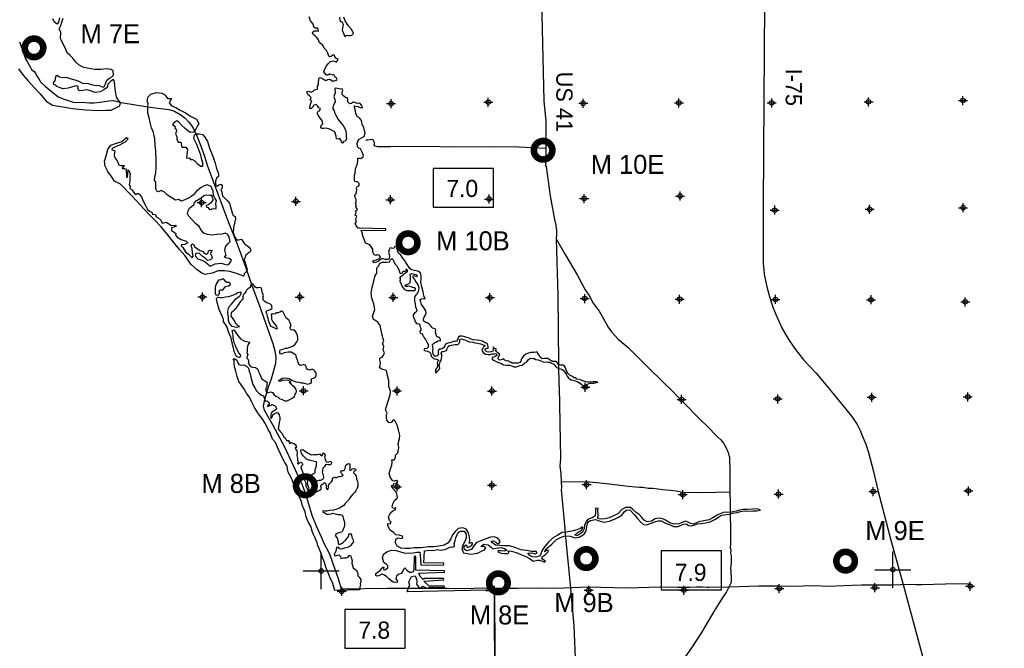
# Model space of a CAD drawing. Extents: x 93694 to 431614, y 695417 to 917177.
# Tile 4 of 13: x 205371 to 260041, y 723286 to 758186. Entities that reach past the tile are written whole.
import ezdxf
from ezdxf.enums import TextEntityAlignment as Align

# ---------------------------------------------------------------- set-up
doc = ezdxf.new("R2010")
doc.units = 0
doc.header["$LTSCALE"] = 2000
doc.header["$PDMODE"] = 34
doc.header["$PDSIZE"] = 250
doc.linetypes.add('PHANTOM', pattern=[0])
doc.layers.get('0').update_dxf_attribs({"linetype": 'CONTINUOUS'})
for name, color, linetype in [('BOXES', 7, 'CONTINUOUS'), ('COUNTY', 15, 'PHANTOM'), ('MAJROADS', 9, 'CONTINUOUS'), ('MAY1990', 7, 'CONTINUOUS'), ('RGAGES', 5, 'CONTINUOUS'), ('SEC', 2, 'CONTINUOUS'), ('TSHIPS', 7, 'CONTINUOUS'), ('WATER', 4, 'CONTINUOUS')]:
    doc.layers.add(name, color=color, linetype=linetype)

# ---------------------------------------------------------------- blocks, each defined once
blk = doc.blocks.new('TICK')
at = {"color": 0}
for points in [[(500, 0), (500, 1000)], [(0, 500), (1000, 500)]]:
    blk.add_lwpolyline(points, dxfattribs=at)
blk.add_point((500, 500), dxfattribs=at)
blk = doc.blocks.new('RGAGE')
at = {"layer": 'RGAGES', "color": 0, "const_width": 245}
blk.add_lwpolyline([(-301, 0, 1), (384, 0, 1)], format="xyb", close=True, dxfattribs=at)
at = {"layer": 'RGAGES', "color": 0}
blk.add_attdef('ID--#', text='', height=540, dxfattribs=at).set_placement((434, 809), align=Align.CENTER)
blk = doc.blocks.new('BOX')
at = {"color": 0}
blk.add_lwpolyline([(-1455, -532), (1065, -532), (1065, 1088), (-1455, 1088)], close=True, dxfattribs=at)

msp = doc.modelspace()

# ---------------------------------------------------------------- linework, layer by layer
at = {"layer": 'COUNTY', "color": 0, "const_width": 100}
msp.add_lwpolyline([(263608, 721516), (258293, 721379), (255818, 721355), (253957, 721323), (253574, 721316), (253039, 721307), (247610, 721269), (242289, 721256), (231765, 721280), (231727, 726513), (231251, 726505)], dxfattribs=at)
at = {"layer": 'MAJROADS', "color": 0}
for points in [[(234336, 759248), (234479, 753675), (234588, 752543), (234587, 752434), (234586, 752316), (234593, 751043), (234570, 750096), (234594, 750037), (234833, 748402), (235075, 747093), (235140, 746774), (235164, 746598), (235180, 746531), (235178, 746254), (235159, 746028), (235245, 742877), (235292, 739081), (235300, 737883), (235333, 737815), (235395, 733810), (235367, 733391), (235423, 732997), (235428, 732519), (235450, 732192), (235433, 732075), (235635, 729928), (235666, 729635), (235954, 726633), (236031, 725769), (236147, 724528), (236267, 721402)], [(246735, 759072), (246696, 753760), (246660, 747853), (246651, 745457), (246645, 744652), (246684, 744308), (246699, 744049), (246862, 743352), (247009, 742823), (247180, 742227), (247370, 741790), (247708, 741050), (248047, 740469), (248395, 739955), (248893, 739298), (249591, 738564), (250123, 737915), (250596, 737350), (251476, 736263), (251609, 736102), (251874, 735707), (252064, 735336), (252121, 735143), (252344, 734614), (252508, 734152), (252785, 733094), (253020, 732070), (253721, 729358), (254431, 726823), (255581, 722574)], [(205367, 756951), (205605, 756295), (205703, 756010), (205802, 755825), (205951, 755572), (206034, 755429), (206176, 755311), (206242, 755210), (206308, 755092), (206432, 754907), (206523, 754738), (206640, 754629), (206806, 754477), (207514, 753901), (207840, 753765), (208333, 753610), (208509, 753592), (208827, 753598), (209221, 753579), (209497, 753568), (209841, 753607), (210319, 753679), (210588, 753702), (211006, 753590), (212495, 753353), (213182, 753255), (213667, 753193), (213968, 753107), (214310, 752903), (214552, 752726), (214760, 752498), (214909, 752304), (215025, 752119), (215198, 751740), (215445, 751135), (215650, 750547), (215781, 750110), (216964, 746934), (217391, 745867), (217662, 745136), (217950, 744346), (218286, 743388), (218696, 742246), (219418, 740204), (219533, 739801), (219597, 739432), (219569, 739089), (219423, 738570), (219328, 738236), (219165, 737776), (218942, 737015), (218889, 736722), (218930, 736563), (219062, 736319), (219434, 735671), (219691, 735200), (220079, 734476), (221060, 732366), (221265, 731803), (221601, 730686), (221831, 730089), (222119, 729475), (222259, 729131), (222582, 728533), (222868, 727685), (223057, 727155), (223252, 726451)], [(234593, 751043), (233066, 751103), (231390, 751124), (229497, 751105), (228709, 751119), (226246, 751138), (225961, 751132), (225257, 751128), (225132, 751163), (225073, 751172), (225056, 751214), (225074, 751281), (225074, 751381), (225041, 751423), (225008, 751499), (224942, 751533), (224824, 751509), (224707, 751501), (224598, 751502)], [(235159, 746028), (235652, 745143), (235892, 744747), (236323, 744023), (236777, 743182), (236993, 742879), (237207, 742450), (237539, 742012), (237936, 741322), (238044, 741120), (238234, 740850), (238600, 740445), (239149, 739980), (240222, 738908), (241087, 738072), (241603, 737574), (241952, 737202), (242094, 737059), (243225, 735911), (243499, 735657), (243666, 735488), (243973, 735168), (244140, 735007), (244306, 734855), (244455, 734670), (244604, 734409), (244686, 734190), (244719, 734123), (244752, 733972), (244777, 733938), (244783, 733662), (244797, 733310), (244796, 732003), (244824, 731307), (244821, 730905), (244826, 730519), (244832, 730125), (244829, 729815), (244835, 729447), (244832, 729103), (244822, 728852), (244863, 728768), (244837, 728575), (244869, 728416), (244875, 728022), (244857, 727871), (244847, 727695), (244854, 727561), (244876, 727134), (244867, 727000), (244849, 726899), (244611, 726415), (244458, 726173), (243967, 725414), (243237, 724171), (242677, 723304), (242195, 722621)], [(235428, 732519), (236848, 732540), (237777, 732449), (238874, 732324), (239159, 732288), (239778, 732241), (239963, 732223), (240272, 732179), (240524, 732177), (241084, 732098), (241503, 732061), (241830, 732025), (242173, 731947), (243203, 731939), (244033, 731958), (244795, 731969), (244795, 731969)], [(223229, 726601), (223252, 726451), (223220, 726593), (225793, 726624), (229095, 726624), (230083, 726608), (231055, 726634), (231692, 726621), (232354, 726616), (233016, 726628), (234323, 726652), (234968, 726630), (235580, 726642), (236921, 726699), (239099, 726649), (240926, 726694), (241898, 726687), (242217, 726685), (242602, 726682), (242937, 726696), (243306, 726693), (243532, 726675), (243658, 726674), (244789, 726707), (246415, 726745), (247530, 726762), (248175, 726732), (249583, 726772), (250219, 726733), (251585, 726790), (252105, 726811), (252826, 726806), (253848, 726815), (254736, 726850), (255147, 726822), (255457, 726819), (256781, 726868), (258155, 726883)]]:
    msp.add_lwpolyline(points, dxfattribs=at)
at = {"layer": 'SEC', "color": 0}
for p in [(257745, 753695), (225992, 753526), (231388, 753606), (236658, 753544), (241970, 753566), (247124, 753569), (252501, 753624), (225955, 748190), (231434, 748227), (236713, 748257), (242043, 748396), (215472, 748029), (220709, 748101), (252561, 747659), (257755, 747748), (247292, 747613), (215519, 742792), (220923, 742788), (226110, 742768), (231480, 742755), (236742, 742702), (242012, 742665), (247332, 742654), (252642, 742633), (257868, 742521), (221130, 737583), (226325, 737580), (231595, 737569), (236774, 737783), (258015, 737243), (242124, 737101), (247461, 737133), (252680, 737222), (231591, 732340), (236845, 732371), (226329, 732252), (242187, 731822), (247507, 731848), (252760, 731987), (258045, 732025), (223252, 726451), (231727, 726513), (236964, 726505), (242251, 726510), (247546, 726604), (252856, 726651), (258142, 726731)]:
    msp.add_point(p, dxfattribs=at)
at = {"layer": 'WATER', "color": 0}
for points in [[(205298, 755459), (205564, 755114), (205821, 754819), (206162, 754432), (206511, 754078), (206835, 753657), (207202, 753437), (207762, 753349), (208298, 753254), (209034, 753190), (209754, 753143), (210173, 753166), (210457, 753155), (210785, 753329), (210928, 753412), (210971, 753562), (210855, 753714), (210747, 753882), (210699, 754226), (210659, 754527), (210635, 754737), (210578, 754863), (210426, 754772), (210258, 754605), (210223, 754421), (210046, 754289), (209845, 754189), (209568, 754141), (209301, 754243), (209100, 754286), (208874, 754263), (208673, 754239), (208598, 754357), (208616, 754482), (208507, 754517), (208306, 754459), (208062, 754386), (207794, 754345), (207627, 754405), (207427, 754473), (207377, 754549), (207260, 754583), (207244, 754684), (207337, 754801), (207362, 754901), (207372, 755018), (207439, 755101), (207581, 755017), (207748, 754974), (207932, 754989), (208225, 754895), (208434, 754852), (208651, 754775), (208851, 754657), (209169, 754638), (209412, 754578), (209613, 754534), (209772, 754550), (209897, 754474), (210039, 754448), (210132, 754623), (210217, 754823), (210352, 754948), (210487, 755014), (210579, 755114), (210556, 755340), (210456, 755416), (210196, 755460), (209895, 755428), (209543, 755414), (208941, 755527), (208682, 755654), (208491, 755831), (208316, 756042), (208150, 756219), (208008, 756345), (207935, 756555), (207810, 756790), (207686, 757034), (207629, 757143), (207648, 757470), (207565, 757680), (207659, 757872), (207718, 758055), (207778, 758264)], [(207586, 758282), (207534, 758057), (207458, 757940), (207283, 758075), (207209, 758235)], [(226881, 726423), (226966, 726657), (227026, 726766), (226969, 726976), (227053, 727117), (227130, 727276), (227331, 727317), (227422, 727065), (227429, 726947), (227412, 726855), (227520, 726695), (227569, 726603), (227679, 726678), (227763, 726736), (227888, 726668), (227996, 726617), (228106, 726666), (228952, 726677), (228944, 726744), (228098, 726733), (227807, 727020), (228921, 727096), (228905, 727155), (227841, 727154), (227774, 727113), (227616, 727264), (227541, 727458), (228966, 727507), (228950, 727590), (227367, 727626), (227372, 728380), (227280, 728389), (227249, 727627), (227215, 727535), (227131, 727494), (227014, 727503), (226906, 727579), (226831, 727663), (226789, 727731), (226714, 727714), (226654, 727581), (226561, 727439), (226427, 727398), (226301, 727282), (226258, 727148), (226332, 727039), (226340, 726963), (226223, 726930), (226114, 726965), (225981, 727049), (225864, 727151), (225764, 727260), (225623, 727345), (225472, 727404), (225312, 727313), (225212, 727289), (225145, 727331), (225146, 727440), (225280, 727540), (225398, 727623), (225474, 727723), (225525, 727798), (225592, 727797), (225566, 727689), (225591, 727621), (225683, 727654), (225818, 727746), (225819, 727871), (225727, 727956), (225594, 728057), (225512, 728300), (225563, 728518), (225757, 728642), (226017, 728733), (226252, 728714), (226461, 728663), (226703, 728586), (226988, 728559), (227222, 728590), (227424, 728631), (227591, 728630), (227615, 728471), (227637, 727918), (228901, 727909), (228927, 728009), (227805, 728025), (227851, 728695), (228136, 728743), (228329, 728717), (228572, 728766), (228739, 728731), (228999, 728779), (229210, 728887), (229336, 728928), (229427, 728902), (229511, 728935), (229512, 729019), (229487, 729103), (229547, 729262), (229582, 729420), (229658, 729579), (229718, 729713), (229836, 729796), (230053, 729786), (230169, 729618), (230160, 729400), (230083, 729216), (229973, 729007), (229921, 728815), (230012, 728580), (230413, 728510), (230782, 728566), (231009, 728682), (231185, 728748), (231253, 728865), (231145, 728941), (230969, 728934), (231137, 729075), (231380, 729031), (231547, 728905), (231646, 728803), (231814, 728853), (232108, 728884), (232283, 728824), (232417, 728740), (232274, 728682), (232065, 728700), (231939, 728701), (231922, 728642), (232106, 728566), (232298, 728548), (232474, 728555), (232525, 728605), (232500, 728706), (232684, 728671), (232935, 728602), (233194, 728500), (233478, 728389), (233720, 728245), (233887, 728127), (234122, 728175), (234247, 728183), (234506, 728072), (234565, 728130), (234357, 728249), (234399, 728383), (234568, 728499), (234711, 728649), (234737, 728724), (234628, 728716), (234518, 728633), (234603, 728800), (234915, 729066), (235176, 729324), (235429, 729456), (235655, 729522), (235932, 729520), (236216, 729426), (236442, 729449), (236720, 729623), (236830, 729807), (236865, 730041), (236925, 730284), (237060, 730375), (237345, 730432), (237554, 730355), (237813, 730295), (238115, 730351), (238434, 730466), (238619, 730566), (238821, 730698), (238922, 730840), (239066, 730948), (239242, 730980), (239483, 730710), (239682, 730500), (239849, 730314), (240007, 730162), (240182, 730136), (240434, 730227), (240686, 730334), (240829, 730358), (240996, 730365), (241230, 730230), (241481, 730144), (241673, 730051), (241924, 730057), (242201, 730173), (242369, 730205), (242528, 730104), (242695, 730077), (242863, 730135), (243014, 730201), (243207, 730208), (243458, 730256), (243718, 730313), (244012, 730454), (244198, 730578), (244366, 730677), (244609, 730718), (244793, 730742), (244936, 730791), (245204, 730822), (245389, 730888), (245590, 730920), (245775, 730902), (246085, 730917), (246294, 730916), (246495, 730948), (246320, 731033), (246068, 731018), (245758, 730995), (245515, 730996), (245331, 730964), (245171, 730906), (245004, 730866), (244861, 730842), (244693, 730818), (244501, 730836), (244299, 730770), (244089, 730679), (243862, 730530), (243652, 730423), (243358, 730358), (243082, 730301), (242922, 730226), (242771, 730169), (242612, 730212), (242495, 730288), (242345, 730348), (242160, 730265), (241975, 730199), (241716, 730176), (241473, 730261), (241223, 730397), (241073, 730482), (240880, 730517), (240654, 730468), (240460, 730352), (240217, 730312), (240042, 730405), (239909, 730557), (239767, 730709), (239609, 730818), (239409, 730996), (239284, 731105), (239000, 731107), (238806, 731000), (238578, 730758), (238343, 730643), (238108, 730535), (237865, 730478), (237613, 730447), (237463, 730498), (237489, 730724), (237474, 730925), (237491, 731051), (237341, 731068), (237339, 730817), (237330, 730641), (237161, 730525), (236935, 730451), (236800, 730293), (236740, 730101), (236722, 729925), (236628, 729725), (236468, 729625), (236300, 729534), (236200, 729593), (236377, 729726), (236570, 729842), (236647, 729976), (236630, 730035), (236496, 729935), (236311, 729869), (236101, 729804), (235925, 729763), (235732, 729731), (235489, 729707), (235211, 729550), (234951, 729393), (234715, 729168), (234512, 728926), (234368, 728701), (234300, 728517), (234224, 728409), (234014, 728352), (233838, 728370), (233688, 728446), (233580, 728564), (233789, 728588), (233998, 728536), (234099, 728586), (234049, 728662), (233798, 728655), (233539, 728715), (233204, 728759), (232920, 728870), (232561, 728973), (232251, 728967), (232050, 729002), (231790, 729020), (231615, 729147), (231549, 729240), (231675, 729256), (231800, 729171), (231908, 729095), (232051, 729178), (232002, 729312), (231860, 729422), (231743, 729473), (231517, 729458), (231257, 729359), (230937, 729227), (230728, 729161), (230592, 728978), (230457, 728778), (230197, 728696), (230055, 728781), (230048, 728957), (230140, 729023), (230190, 728981), (230190, 728905), (230299, 728896), (230458, 728987), (230526, 729079), (230501, 729146), (230409, 729138), (230325, 729106), (230360, 729264), (230344, 729474), (230296, 729692), (230163, 729894), (229979, 729971), (229719, 729939), (229542, 729764), (229407, 729581), (229305, 729364), (229169, 729138), (228934, 729014), (228640, 728949), (228339, 728918), (228062, 728911), (227668, 728855), (227274, 728858), (227023, 728826), (226772, 728820), (226546, 728838), (226329, 728957), (226238, 729133), (226248, 729351), (226399, 729425), (226533, 729374), (226650, 729424), (226626, 729516), (226450, 729567), (226249, 729585), (226124, 729720), (225941, 729847), (225809, 730091), (225818, 730217), (225935, 730191), (226003, 730282), (225911, 730375), (225845, 730577), (225905, 730693), (225973, 730827), (226091, 730918), (226225, 730968), (226259, 731085), (226133, 731052), (226050, 731128), (226085, 731304), (226178, 731496), (226322, 731620), (226355, 731679), (226290, 731930), (226149, 732099), (226057, 732200), (226008, 732318), (226134, 732342), (226151, 732442), (226268, 732425), (226370, 732550), (226286, 732601), (226177, 732559), (226085, 732577), (225969, 732754), (225878, 732989), (225973, 733298), (226041, 733448), (226050, 733616), (226034, 733758), (226168, 733757), (226236, 733874), (226246, 734008), (226372, 734141), (226416, 734417), (226392, 734652), (226469, 734911), (226479, 735121), (226397, 735406), (226324, 735666), (226216, 735901), (226150, 735969), (226100, 735944), (225998, 735819), (225881, 735811), (225756, 735955), (225740, 736080), (225733, 736248), (225776, 736340), (225676, 736533), (225788, 736901), (225950, 737352), (225951, 737570), (225869, 737830), (225863, 738148), (225798, 738434), (225733, 738711), (225608, 738753), (225457, 738788), (225349, 738881), (225391, 738989), (225409, 739132), (225360, 739291), (225369, 739400), (225503, 739449), (225571, 739558), (225631, 739683), (225556, 739834), (225583, 740035), (225525, 740211), (225585, 740345), (225495, 740672), (225381, 741201), (225248, 741386), (225098, 741496), (225007, 741547), (224958, 741723), (225034, 741923), (225094, 742099), (225029, 742409), (224931, 742728), (224891, 743005), (224935, 743331), (225029, 743674), (225115, 743992), (225208, 744108), (225193, 744309), (225210, 744402), (225320, 744518), (225371, 744668), (225514, 744726), (225748, 744725), (225899, 744749), (225959, 744857), (226043, 744932), (226101, 744848), (226192, 744638), (226317, 744528), (226399, 744360), (226457, 744192), (226506, 744091), (226599, 744107), (226666, 744216), (226750, 744232), (226851, 744265), (226835, 744349), (226893, 744298), (226892, 744189), (226808, 744123), (226682, 744040), (226614, 743965), (226522, 743915), (226454, 743840), (226505, 743832), (226504, 743756), (226478, 743664), (226553, 743496), (226619, 743337), (226727, 743219), (226843, 743151), (227045, 743158), (227204, 743148), (227321, 743148), (227355, 743239), (227305, 743307), (227188, 743316), (227105, 743358), (227013, 743393), (226920, 743368), (226786, 743377), (226770, 743453), (226921, 743510), (227047, 743585), (227074, 743736), (227075, 743903), (227051, 744062), (227151, 744095), (227294, 744061), (227377, 744043), (227435, 743976), (227418, 743901), (227293, 743969), (227192, 743953), (227175, 743902), (227292, 743768), (227358, 743625), (227432, 743515), (227490, 743423), (227531, 743305), (227503, 743068), (227444, 743010), (227401, 742918), (227350, 742868), (227300, 742801), (227299, 742676), (227298, 742567), (227314, 742483), (227330, 742383), (227355, 742248), (227387, 742148), (227420, 742047), (227386, 741947), (227319, 741930), (227217, 741805), (227225, 741713), (227250, 741638), (227291, 741537), (227324, 741411), (227398, 741327), (227465, 741318), (227549, 741309), (227591, 741258), (227590, 741175), (227639, 741065), (227639, 740973), (227605, 740907), (227588, 740856), (227612, 740773), (227696, 740738), (227762, 740663), (227837, 740528), (227903, 740436), (227977, 740284), (228044, 740158), (228059, 740007), (227983, 739932), (227841, 739917), (227807, 739842), (227899, 739799), (228016, 739790), (228124, 739722), (228183, 739663), (228223, 739512), (228332, 739402), (228407, 739360), (228507, 739334), (228566, 739325), (228616, 739292), (228607, 739225), (228565, 739191), (228547, 739108), (228563, 739016), (228563, 738907), (228520, 738840), (228453, 738757), (228452, 738656), (228468, 738564), (228569, 738672), (228637, 738747), (228704, 738814), (228688, 738939), (228656, 739032), (228698, 739123), (228715, 739182), (228775, 739290), (228792, 739382), (228818, 739491), (228819, 739600), (228777, 739659), (228803, 739768), (228887, 739759), (228979, 739775), (229080, 739841), (229106, 739933), (229165, 740042), (229241, 740091), (229325, 740124), (229434, 740132), (229559, 740148), (229694, 740155), (229769, 740222), (229803, 740305), (229813, 740422), (229897, 740464), (229997, 740429), (230089, 740420), (230206, 740361), (230348, 740310), (230523, 740275), (230649, 740241), (230800, 740231), (230958, 740188), (231075, 740146), (231192, 740095), (231192, 740053), (231125, 740020), (231065, 739920), (231040, 739828), (231097, 739710), (231231, 739617), (231390, 739599), (231507, 739590), (231608, 739631), (231742, 739630), (231826, 739646), (231867, 739579), (231825, 739521), (231766, 739488), (231690, 739455), (231598, 739422), (231614, 739338), (231681, 739287), (231823, 739211), (231956, 739151), (232115, 739092), (232240, 739032), (232408, 739006), (232567, 739005), (232692, 738962), (232817, 738919), (232960, 738910), (233144, 738984), (233279, 739008), (233397, 739125), (233523, 739199), (233616, 739316), (233725, 739390), (233859, 739381), (233934, 739372), (234034, 739321), (234160, 739304), (234260, 739261), (234436, 739193), (234695, 739174), (234821, 739173), (234904, 739123), (235021, 739063), (235087, 738987), (235154, 738886), (235287, 738827), (235404, 738809), (235471, 738775), (235555, 738724), (235629, 738632), (235721, 738497), (235778, 738388), (235836, 738287), (235903, 738245), (235987, 738194), (236079, 738176), (236229, 738142), (236321, 738099), (236421, 738040), (236513, 737989), (236579, 737930), (236671, 737837), (236771, 737795), (236863, 737811), (236880, 737869), (236847, 737937), (236931, 737978), (237057, 738002), (237258, 738009), (237468, 738058), (237376, 738075), (237217, 738076), (237074, 738069), (236924, 738062), (236790, 738071), (236656, 738131), (236539, 738173), (236456, 738216), (236313, 738233), (236255, 738309), (236163, 738310), (236072, 738377), (235938, 738437), (235813, 738563), (235747, 738656), (235706, 738748), (235673, 738858), (235623, 738942), (235540, 739001), (235423, 739010), (235297, 739036), (235239, 739129), (235173, 739204), (235072, 739213), (234963, 739214), (234897, 739248), (234830, 739282), (234763, 739316), (234696, 739367), (234588, 739376), (234504, 739377), (234387, 739361), (234278, 739453), (234212, 739563), (234146, 739655), (234113, 739731), (234021, 739732), (233912, 739716), (233744, 739700), (233576, 739651), (233475, 739618), (233349, 739502), (233248, 739394), (233222, 739327), (233188, 739226), (233146, 739160), (233045, 739119), (232961, 739119), (232827, 739120), (232718, 739121), (232626, 739163), (232576, 739197), (232518, 739239), (232434, 739232), (232326, 739266), (232276, 739325), (232226, 739350), (232175, 739326), (232100, 739301), (232007, 739285), (231933, 739352), (231933, 739436), (231992, 739536), (232026, 739603), (231927, 739696), (231852, 739763), (231776, 739789), (231819, 739856), (231836, 739914), (231752, 739932), (231702, 739949), (231661, 740024), (231652, 739949), (231677, 739907), (231668, 739857), (231634, 739790), (231558, 739749), (231416, 739724), (231316, 739750), (231216, 739843), (231208, 739919), (231292, 739951), (231350, 739934), (231392, 739951), (231384, 740035), (231368, 740110), (231319, 740211), (231185, 740262), (231060, 740330), (230901, 740373), (230767, 740391), (230558, 740417), (230416, 740443), (230282, 740520), (230190, 740545), (230023, 740605), (229914, 740623), (229806, 740623), (229730, 740557), (229721, 740498), (229662, 740407), (229653, 740340), (229569, 740315), (229527, 740341), (229368, 740275), (229259, 740250), (229141, 740218), (229015, 740177), (228973, 740076), (228922, 739993), (228854, 739926), (228779, 739902), (228695, 739894), (228628, 739844), (228602, 739794), (228610, 739677), (228601, 739585), (228542, 739518), (228449, 739494), (228358, 739536), (228333, 739629), (228309, 739712), (228318, 739821), (228335, 739913), (228302, 740031), (228286, 740156), (228354, 740215), (228404, 740239), (228488, 740281), (228564, 740347), (228648, 740372), (228740, 740354), (228741, 740438), (228708, 740505), (228624, 740565), (228549, 740582), (228507, 740624), (228491, 740708), (228467, 740817), (228485, 740942), (228435, 741026), (228318, 741052), (228276, 741061), (228243, 741128), (228185, 741212), (228093, 741305), (228002, 741356), (227876, 741399), (227801, 741466), (227794, 741575), (227836, 741667), (227879, 741759), (227938, 741893), (227922, 742018), (227873, 742111), (227823, 742170), (227748, 742279), (227690, 742372), (227641, 742514), (227592, 742624), (227684, 742690), (227776, 742714), (227894, 742680), (227813, 742859), (227781, 743086), (227699, 743354), (227651, 743614), (227660, 743815), (227661, 743966), (227629, 744134), (227471, 744227), (227278, 744262), (227128, 744296), (227028, 744372), (226928, 744532), (226812, 744709), (226746, 744835), (226638, 744953), (226530, 745105), (226405, 745223), (226372, 745340), (226306, 745483), (226307, 745609), (226198, 745593), (226164, 745509), (226097, 745476), (226013, 745510), (225938, 745527), (225887, 745410), (225844, 745277), (225877, 745151), (225910, 745050), (225892, 744908), (225817, 744875), (225682, 744876), (225557, 744902), (225465, 744902), (225364, 744844), (225271, 744761), (225179, 744728), (225053, 744696), (224987, 744797), (225180, 744846), (225323, 744928), (225407, 745003), (225324, 745104), (225223, 745122), (225156, 745089), (225048, 745140), (224973, 745274), (224974, 745442), (224908, 745559), (224817, 745686), (224692, 745737), (224575, 745788), (224509, 745947), (224402, 746216), (224402, 746317), (224328, 746476), (225696, 746507), (225696, 746583), (224245, 746603), (224161, 746603), (224053, 746738), (224004, 746872), (224080, 746955), (224039, 747081), (224056, 747190), (224082, 747265), (224007, 747341), (224024, 747391), (224041, 747425), (224059, 747500), (224000, 747551), (224084, 747609), (224127, 747676), (224068, 747709), (224044, 747810), (224069, 747869), (224012, 747978), (224046, 748070), (224063, 748212), (223997, 748305), (223973, 748430), (224040, 748505), (224066, 748622), (224084, 748748), (224076, 748849), (224118, 748924), (224186, 748940), (224228, 749007), (224212, 749091), (224128, 749175), (224045, 749184), (223986, 749201), (223962, 749302), (223963, 749519), (223998, 749678), (224016, 749904), (224076, 750055), (224127, 750197), (224153, 750372), (224154, 750490), (224246, 750506), (224322, 750472), (224448, 750580), (224457, 750647), (224391, 750840), (224300, 751016), (224208, 751059), (224133, 751135), (224110, 751328), (224186, 751528), (224388, 751652), (224506, 751702), (224557, 751886), (224484, 752196), (224385, 752373), (224344, 752582), (224236, 752742), (224111, 752802), (224037, 752987), (224021, 753121), (223972, 753247), (223948, 753398), (224149, 753371), (224282, 753303), (224408, 753294), (224350, 753445), (224259, 753546), (224116, 753531), (223982, 753582), (223882, 753599), (223789, 753524), (223705, 753508), (223589, 753626), (223590, 753760), (223574, 753853), (223482, 753853), (223373, 753946), (223273, 754030), (223274, 754164), (223308, 754256), (223276, 754349), (223158, 754324), (223024, 754359), (222932, 754393), (222874, 754360), (222880, 754125), (222820, 753925), (222878, 753748), (222894, 753631), (222843, 753564), (222792, 753431), (222749, 753339), (222749, 753238), (222832, 753129), (222856, 753028), (222931, 752877), (223055, 752641), (223196, 752465), (223337, 752313), (223453, 752078), (223493, 751876), (223492, 751709), (223517, 751575), (223449, 751441), (223356, 751417), (223297, 751325), (223247, 751384), (223214, 751484), (223156, 751585), (223047, 751553), (222964, 751570), (222948, 751712), (222915, 751838), (222874, 751964), (222766, 752024), (222624, 752083), (222523, 752126), (222390, 752160), (222256, 752136), (222155, 752145), (222097, 752179), (222106, 752313), (222199, 752413), (222175, 752597), (222058, 752724), (221959, 752867), (221893, 752993), (221944, 753110), (222011, 753134), (222070, 753260), (221978, 753285), (221912, 753395), (221829, 753479), (221703, 753438), (221635, 753313), (221543, 753238), (221476, 753255), (221494, 753414), (221545, 753548), (221596, 753682), (221504, 753716), (221547, 753866), (221464, 753951), (221372, 754027), (221323, 754178), (221432, 754210), (221557, 754168), (221666, 754209), (221734, 754284), (221818, 754308), (221902, 754333), (221911, 754425), (221911, 754500), (221971, 754584), (221971, 754718), (221989, 754877), (222015, 754977), (222099, 754951), (222207, 754909), (222291, 754841), (222366, 754807), (222483, 754857), (222567, 754881), (222642, 754856), (222684, 754788), (222843, 754787), (222952, 754820), (223003, 754870), (222970, 754945), (222870, 755005), (222837, 755089), (222820, 755156), (222778, 755114), (222644, 755149), (222561, 755174), (222519, 755108), (222410, 755108), (222318, 755210), (222252, 755294), (222303, 755411), (222396, 755611), (222523, 755761), (222633, 755869), (222809, 755901), (222901, 755867), (222967, 755825), (223001, 755909), (223052, 756000), (222927, 756043), (222869, 756136), (222853, 756211), (222761, 756212), (222668, 756145), (222609, 756121), (222534, 756163), (222476, 756323), (222402, 756474), (222277, 756609), (222195, 756777), (222111, 756844), (222020, 756904), (221954, 757072), (221871, 757189), (221771, 757291), (221663, 757367), (221630, 757493), (221748, 757575), (221873, 757575), (221966, 757557), (221925, 757742), (221816, 757692), (221716, 757760), (221642, 757978), (221517, 758130), (221443, 758348)], [(223127, 758328), (223151, 758186), (223159, 758094), (223259, 758085), (223333, 757933), (223298, 757716), (223272, 757599), (223363, 757380), (223429, 757254), (223514, 757321), (223631, 757311), (223740, 757311), (223815, 757335), (223908, 757427), (223834, 757587), (223767, 757679), (223601, 757856), (223444, 758117), (223378, 758327)], [(231251, 726505), (226881, 726423)]]:
    msp.add_lwpolyline(points, dxfattribs=at)
for points in [[(213539, 753862), (213581, 753803), (213681, 753819), (213799, 753810), (213739, 753701), (213680, 753568), (213804, 753399), (214046, 753305), (214288, 753161), (214581, 753017), (214897, 752814), (215181, 752670), (215314, 752426), (215271, 752326), (215152, 752117), (215026, 751942), (214841, 751918), (214708, 752011), (214566, 752138), (214366, 752307), (214200, 752500), (214100, 752568), (213982, 752519), (213856, 752360), (213997, 752259), (213980, 752142), (214063, 752108), (214071, 752015), (214020, 751857), (214103, 751697), (214093, 751555), (214176, 751386), (214327, 751394), (214367, 751117), (214601, 751116), (214692, 750973), (214675, 750822), (214639, 750504), (214781, 750511), (214856, 750427), (214973, 750418), (215090, 750358), (215240, 750190), (215423, 750046), (215549, 750062), (215542, 750230), (215484, 750414), (215427, 750658), (215312, 750960), (215205, 751254), (215040, 751598), (215075, 751791), (215218, 751849), (215360, 751856), (215527, 751821), (215644, 751661), (215801, 751426), (215907, 751048), (216039, 750737), (216130, 750494), (216220, 750225), (216294, 749931), (216409, 749621), (216408, 749487), (216307, 749387), (216239, 749228), (216246, 749069), (216287, 748935), (216362, 748959), (216430, 749009), (216564, 749050), (216622, 748966), (216613, 748840), (216545, 748765), (216586, 748606), (216635, 748413), (216743, 748287), (216893, 748143), (217026, 748008), (217165, 747455), (217222, 747320), (217339, 747261), (217355, 747135), (217303, 746892), (217243, 746642), (217233, 746374), (217315, 746105), (217414, 745970), (217515, 745970), (217674, 745994), (217757, 745884), (217848, 745750), (218015, 745631), (218173, 745496), (218206, 745345), (218105, 745254), (217919, 745121), (217834, 744845), (217924, 744585), (218006, 744316), (217964, 744208), (217837, 744083), (217819, 743949), (217661, 744000), (217402, 744086), (217034, 744206), (216741, 744241), (216389, 744235), (216053, 744120), (215676, 744030), (215492, 744107), (215225, 744293), (214876, 744622), (214560, 745068), (214253, 745422), (213929, 745818), (213580, 746256), (213231, 746677), (212848, 747082), (212482, 747453), (212067, 747900), (211842, 748152), (211559, 748439), (210960, 749055), (210643, 749224), (210469, 749485), (210262, 749763), (210121, 750057), (210081, 750334), (210167, 750635), (210270, 750977), (210430, 751211), (210641, 751302), (210859, 751367), (211010, 751400), (211161, 751524), (211305, 751649), (211380, 751590), (211345, 751498), (211253, 751406), (211084, 751307), (210908, 751224), (210732, 751142), (210505, 751043), (210496, 750959), (210588, 750942), (210646, 750899), (210629, 750799), (210619, 750648), (210677, 750497), (210785, 750354), (210875, 750127), (210993, 750093), (211168, 750100), (211160, 750025), (211059, 749967), (211083, 749916), (211184, 749916), (211276, 749882), (211298, 749446), (211357, 749437), (211401, 749856), (211509, 749654), (211491, 749470), (211481, 749235), (211454, 749018), (211504, 748925), (211495, 748808), (211612, 748740), (211694, 748614), (211786, 748496), (211861, 748496), (211887, 748537), (211962, 748537), (212029, 748486), (212137, 748351), (212235, 748108), (212335, 747898), (212475, 747645), (212575, 747553), (212700, 747502), (212750, 747384), (212909, 747374), (212942, 747249), (213050, 747198), (213200, 747063), (213291, 746886), (213375, 746902), (213509, 746952), (213601, 746884), (213801, 746765), (214036, 746781), (214052, 746730), (213935, 746672), (213809, 746623), (213799, 746489), (213941, 746388), (214049, 746311), (214015, 746236), (214123, 746110), (214332, 745974), (214616, 745897), (214699, 745804), (214632, 745755), (214523, 745713), (214355, 745681), (214338, 745631), (214429, 745530), (214579, 745303), (214737, 745159), (214853, 745066), (214945, 744957), (214996, 745065), (214972, 745258), (214948, 745459), (214899, 745669), (214959, 745744), (215025, 745710), (215100, 745584), (215241, 745457), (215392, 745364), (215542, 745321), (215633, 745212), (215750, 745177), (215835, 745236), (215860, 745344), (215961, 745385), (216070, 745376), (216002, 745293), (215968, 745201), (216034, 745042), (216059, 744941), (215958, 744849), (215798, 744817), (215674, 744952), (215507, 745062), (215340, 745222), (215156, 745207), (215122, 745081), (215263, 744904), (215480, 744844), (215664, 744742), (215797, 744633), (215922, 744506), (216031, 744547), (216216, 744630), (216559, 744661), (216752, 744618), (216911, 744575), (217012, 744641), (217088, 744766), (217139, 744833), (217005, 744926), (216813, 744969), (216746, 745053), (216830, 745103), (216798, 745237), (216765, 745388), (216800, 745581), (216927, 745739), (217053, 745864), (217046, 745973), (216997, 746132), (216914, 746284), (216780, 746326), (216604, 746277), (216319, 746254), (216084, 746222), (215808, 746258), (215591, 746334), (215458, 746486), (215342, 746705), (215142, 746865), (214967, 747059), (214768, 747278), (214693, 747421), (214720, 747580), (214796, 747730), (214922, 747830), (215040, 747905), (215074, 748013), (215176, 748138), (215352, 748246), (215470, 748312), (215597, 748428), (215722, 748453), (215923, 748451), (216041, 748442), (216048, 748358), (216089, 748232), (216089, 748157), (215979, 748024), (215853, 747916), (215727, 747875), (215743, 747783), (215843, 747757), (215885, 747664), (215976, 747639), (216035, 747688), (216119, 747705), (216186, 747687), (216287, 747695), (216279, 747812), (216255, 747980), (216298, 748139), (216223, 748248), (216141, 748450), (216109, 748668), (216010, 748928), (215785, 749014), (215617, 748964), (215449, 748865), (215196, 748657), (215002, 748449), (214775, 748292), (214540, 748193), (214330, 748119), (214205, 748212), (214028, 748163), (213878, 748264), (213578, 748450), (213403, 748611), (213219, 748696), (213085, 748638), (212993, 748672), (212936, 748815), (212937, 748983), (212930, 749167), (212863, 749285), (212881, 749435), (212933, 749686), (212943, 749988), (212946, 750406), (212933, 750884), (212893, 751228), (212870, 751563), (212797, 751924), (212682, 752184), (212609, 752486), (212552, 752746), (212478, 753006), (212488, 753241), (212481, 753400), (212507, 753517), (212449, 753685), (212509, 753894), (212661, 754052), (212963, 754142), (213256, 754115), (213423, 754013)], [(216232, 743198), (216222, 743089), (216230, 743005), (216271, 742904), (216355, 742895), (216422, 742903), (216465, 742995), (216457, 743071), (216440, 743121), (216483, 743179), (216541, 743179), (216600, 743178), (216692, 743220), (216743, 743295), (216794, 743378), (216877, 743386), (216970, 743419), (217054, 743460), (217071, 743519), (217013, 743594), (216870, 743595), (216795, 743646), (216737, 743722), (216654, 743798), (216545, 743740), (216419, 743732), (216352, 743641), (216292, 743540), (216250, 743415), (216224, 743323)], [(218909, 742862), (218876, 742971), (218826, 743063), (218810, 743139), (218810, 743214), (218802, 743273), (218727, 743315), (218610, 743299), (218510, 743300), (218426, 743351), (218385, 743418), (218360, 743493), (218310, 743494), (218218, 743494), (218184, 743419), (218183, 743327), (218116, 743286), (218049, 743261), (217973, 743169), (217930, 743094), (217863, 743003), (217787, 742919), (217753, 742828), (217761, 742735), (217760, 742660), (217701, 742610), (217609, 742519), (217515, 742369), (217448, 742277), (217388, 742160), (217287, 742060), (217212, 741994), (217119, 741902), (217101, 741718), (217184, 741617), (217234, 741525), (217300, 741457), (217341, 741357), (217391, 741306), (217441, 741230), (217516, 741188), (217566, 741137), (217432, 741105), (217315, 741106), (217164, 741157), (217081, 741258), (217006, 741350), (216957, 741485), (216958, 741677), (216935, 741878), (216935, 742004), (216970, 742155), (217021, 742280), (217139, 742396), (217215, 742479), (217299, 742588), (217375, 742679), (217468, 742771), (217560, 742820), (217611, 742879), (217653, 742954), (217679, 743004), (217654, 743054), (217570, 743046), (217478, 743022), (217369, 742956), (217218, 742898), (217075, 742832), (216949, 742808), (216807, 742784), (216706, 742759), (216589, 742743), (216496, 742744), (216421, 742753), (216346, 742770), (216278, 742695), (216319, 742502), (216368, 742309), (216434, 742116), (216500, 741940), (216599, 741747), (216673, 741562), (216672, 741436), (216788, 741260), (216896, 741075), (216945, 740874), (217011, 740722), (217077, 740596), (217109, 740404), (217150, 740253), (217199, 740043), (217264, 739783), (217338, 739607), (217396, 739514), (217471, 739472), (217563, 739446), (217647, 739504), (217631, 739580), (217540, 739689), (217449, 739857), (217383, 739992), (217333, 740126), (217275, 740244), (217251, 740428), (217227, 740528), (217228, 740621), (217203, 740763), (217179, 740872), (217163, 740931), (217255, 740964), (217363, 740829), (217471, 740669), (217562, 740560), (217637, 740476), (217770, 740399), (217871, 740340), (217979, 740314), (218063, 740305), (218155, 740288), (218071, 740196), (218019, 740063), (217993, 739921), (218001, 739787), (217992, 739678), (218041, 739594), (217999, 739502), (217981, 739393), (218048, 739317), (218072, 739225), (218072, 739116), (218113, 739016), (218179, 738923), (218305, 738889), (218472, 738879), (218572, 738795), (218638, 738652), (218688, 738535), (218762, 738367), (218795, 738266), (218886, 738182), (218978, 738139), (219028, 738122), (219103, 738046), (219094, 737963), (219093, 737829), (219042, 737703), (219041, 737603), (219066, 737494), (219166, 737493), (219300, 737517), (219409, 737483), (219509, 737365), (219600, 737289), (219725, 737222), (219817, 737129), (219942, 737095), (220084, 737027), (220218, 737034), (220369, 737100), (220504, 737166), (220630, 737257), (220673, 737391), (220723, 737466), (220749, 737550), (220725, 737650), (220642, 737760), (220542, 737853), (220484, 737912), (220425, 737987), (220334, 738038), (220409, 738038), (220434, 738063), (220351, 738130), (220234, 738173), (220092, 738157), (219991, 738166), (219874, 738108), (219773, 738092), (219765, 738159), (219942, 738275), (220151, 738299), (220327, 738273), (220510, 738146), (220702, 738086), (220886, 738060), (221003, 738017), (221112, 738016), (221346, 737956), (221480, 737980), (221581, 738047), (221565, 738130), (221549, 738198), (221608, 738264), (221692, 738280), (221801, 738338), (221835, 738430), (221827, 738556), (221753, 738673), (221678, 738749), (221603, 738775), (221477, 738734), (221410, 738743), (221335, 738777), (221293, 738844), (221286, 738919), (221244, 739003), (221169, 739021), (221102, 739021), (220968, 738980), (220876, 739039), (220827, 739148), (220794, 739274), (220745, 739417), (220720, 739551), (220629, 739619), (220537, 739669), (220437, 739720), (220278, 739730), (220160, 739705), (220060, 739681), (219917, 739615), (219850, 739632), (219817, 739691), (219818, 739783), (219843, 739850), (219952, 739866), (220045, 739907), (220137, 739948), (220229, 739956), (220372, 739997), (220540, 740063), (220658, 740179), (220759, 740296), (220810, 740413), (220819, 740530), (220795, 740647), (220704, 740849), (220637, 740941), (220529, 740942), (220453, 740976), (220404, 741018), (220379, 741102), (220421, 741161), (220422, 741269), (220364, 741395), (220306, 741496), (220223, 741572), (220165, 741614), (220090, 741766), (220024, 741917), (219975, 741992), (219908, 742001), (219824, 741952), (219715, 741919), (219631, 741911), (219563, 741861), (219438, 741845), (219337, 741846), (219345, 741678), (219360, 741553), (219435, 741418), (219510, 741326), (219593, 741216), (219634, 741149), (219650, 741082), (219667, 741006), (219541, 741057), (219416, 741109), (219316, 741159), (219250, 741336), (219193, 741478), (219160, 741621), (219135, 741713), (219103, 741822), (219078, 741898), (219062, 741982), (219087, 742023), (219230, 742081), (219297, 742097), (219381, 742172), (219373, 742239), (219374, 742323), (219291, 742390), (219199, 742425), (219099, 742475), (218998, 742518), (218915, 742602), (218890, 742653), (218891, 742736), (218883, 742803)], [(222878, 726492), (222755, 726878), (222607, 727197), (222500, 727483), (222376, 727785), (222294, 728053), (222203, 728263), (222121, 728498), (222031, 728733), (221924, 728985), (221891, 729136), (221751, 729447), (221693, 729606), (221619, 729791), (221529, 730059), (221413, 730278), (221281, 730588), (221216, 730857), (221076, 731201), (221002, 731469), (220895, 731713), (220779, 731931), (220639, 732234), (220573, 732435), (220458, 732729), (220276, 733073), (220235, 733233), (220219, 733392), (220095, 733610), (219963, 733846), (219856, 734089), (219715, 734367), (219567, 734711), (219409, 734896), (219326, 735106), (219277, 735265), (219194, 735400), (219087, 735593), (218988, 735811), (218863, 735980), (218739, 736156), (218598, 736350), (218416, 736652), (218267, 736955), (218143, 737198), (217960, 737451), (217820, 737703), (217670, 737913), (217538, 738098), (217439, 738384), (217374, 738669), (217300, 738912), (217285, 739096), (217277, 739264), (217228, 739356), (217328, 739356), (217428, 739280), (217477, 739137), (217535, 739044), (217661, 739002), (217812, 739026), (217970, 738958), (218078, 738840), (218119, 738681), (218177, 738521), (218209, 738345), (218266, 738144), (218315, 737934), (218423, 737749), (218514, 737573), (218647, 737446), (218805, 737345), (218905, 737294), (218947, 737193), (218979, 737059), (219012, 737000), (219113, 737016), (219188, 736949), (219221, 736890), (219229, 736815), (219153, 736773), (219128, 736706), (219228, 736739), (219329, 736780), (219371, 736822), (219513, 736762), (219588, 736687), (219638, 736603), (219612, 736544), (219495, 736478), (219385, 736420), (219334, 736337), (219309, 736228), (219308, 736144), (219299, 736086), (219358, 736069), (219417, 736169), (219434, 736244), (219493, 736302), (219569, 736335), (219661, 736376), (219711, 736368), (219778, 736250), (219819, 736107), (219818, 735973), (219775, 735831), (219766, 735689), (219740, 735555), (219714, 735472), (219830, 735329), (219947, 735211), (220021, 735051), (220104, 734967), (220179, 734824), (220296, 734832), (220379, 734764), (220320, 734723), (220353, 734655), (220446, 734705), (220588, 734662), (220679, 734603), (220721, 734511), (220745, 734435), (220662, 734427), (220703, 734327), (220753, 734284), (220777, 734133), (220768, 734058), (220751, 733983), (220792, 733849), (220799, 733731), (220841, 733664), (220841, 733639), (220790, 733572), (220790, 733539), (220840, 733530), (220907, 733580), (220999, 733613), (221049, 733571), (221091, 733495), (221015, 733420), (220981, 733353), (221014, 733228), (221071, 733085), (221137, 732934), (221162, 732808), (221169, 732657), (221227, 732548), (221252, 732481), (221251, 732380), (221267, 732280), (221308, 732179), (221333, 732104), (221374, 732045), (221424, 732036), (221450, 732120), (221417, 732204), (221384, 732313), (221360, 732413), (221377, 732497), (221353, 732597), (221312, 732690), (221320, 732765), (221379, 732823), (221522, 732873), (221598, 732939), (221707, 732989), (221774, 733022), (221775, 733097), (221775, 733198), (221810, 733315), (221844, 733415), (221853, 733524), (221870, 733607), (221812, 733633), (221737, 733650), (221595, 733701), (221444, 733736), (221302, 733778), (221211, 733888), (221136, 733955), (221069, 734031), (221011, 734124), (221003, 734174), (220987, 734241), (220979, 734308), (221096, 734316), (221180, 734248), (221280, 734189), (221355, 734146), (221438, 734096), (221546, 734028), (221681, 734044), (221798, 734043), (221898, 734051), (221999, 734067), (222057, 734066), (222091, 734016), (222141, 733974), (222183, 734007), (222208, 734065), (222217, 734132), (222292, 734107), (222333, 734014), (222291, 733897), (222324, 733788), (222365, 733679), (222431, 733620), (222540, 733636), (222649, 733669), (222682, 733610), (222673, 733518), (222614, 733468), (222497, 733469), (222422, 733486), (222355, 733470), (222287, 733378), (222195, 733295), (222177, 733170), (222168, 733044), (222209, 732969), (222217, 732885), (222233, 732809), (222241, 732759), (222207, 732667), (222081, 732601), (221989, 732610), (221872, 732561), (221771, 732544), (221695, 732495), (221662, 732453), (221678, 732411), (221821, 732452), (221879, 732368), (221878, 732251), (221844, 732167), (221777, 732117), (221701, 732009), (221717, 731917), (221817, 731950), (221935, 732033), (222002, 732066), (222070, 732082), (222120, 732157), (222096, 732266), (222096, 732333), (222172, 732391), (222197, 732391), (222264, 732449), (222290, 732482), (222357, 732457), (222389, 732323), (222380, 732214), (222421, 732113), (222480, 732104), (222522, 732213), (222523, 732322), (222582, 732414), (222675, 732522), (222743, 732613), (222743, 732697), (222786, 732772), (222886, 732813), (222911, 732771), (222945, 732738), (223003, 732779), (223071, 732821), (223163, 732828), (223272, 732861), (223331, 732903), (223273, 732953), (223248, 732995), (223206, 733062), (223207, 733121), (223282, 733162), (223383, 733162), (223442, 733270), (223460, 733387), (223477, 733454), (223544, 733496), (223603, 733537), (223695, 733520), (223711, 733436), (223694, 733369), (223710, 733294), (223676, 733210), (223743, 733185), (223810, 733234), (223903, 733276), (223995, 733250), (224036, 733216), (224019, 733141), (223927, 733116), (223901, 733033), (223992, 732932), (224050, 732839), (224075, 732688), (224124, 732554), (224140, 732437), (224139, 732294), (224105, 732169), (224037, 732036), (223961, 731927), (223868, 731836), (223775, 731736), (223699, 731636), (223631, 731502), (223547, 731444), (223446, 731319), (223378, 731219), (223277, 731153), (223126, 731070), (222975, 731013), (222799, 730964), (222573, 730932), (222430, 730907), (222321, 730908), (222229, 730909), (222179, 730867), (222312, 730799), (222412, 730732), (222521, 730731), (222664, 730755), (222781, 730788), (222873, 730745), (222965, 730728), (223057, 730719), (223157, 730710), (223249, 730676), (223316, 730600), (223357, 730458), (223406, 730290), (223397, 730164), (223395, 730005), (223328, 729897), (223302, 729788), (223235, 729738), (223084, 729697), (222949, 729648), (222890, 729556), (222990, 729405), (223047, 729204), (223046, 729103), (223121, 729053), (223247, 729102), (223348, 729177), (223424, 729251), (223483, 729310), (223559, 729393), (223618, 729460), (223644, 729551), (223644, 729635), (223745, 729660), (223803, 729567), (223810, 729450), (223868, 729341), (223901, 729190), (223808, 729090), (223732, 728982), (223581, 728882), (223413, 728841), (223304, 728808), (223203, 728784), (223136, 728801), (223087, 728860), (223045, 728902), (222969, 728886), (222944, 728786), (222926, 728677), (222892, 728594), (222825, 728535), (222874, 728418), (222967, 728442), (223092, 728467), (223192, 728374), (223200, 728265), (223351, 728306), (223493, 728313), (223611, 728354), (223661, 728438), (223737, 728429), (223803, 728278), (223827, 728144), (223818, 728018), (223842, 727884), (223883, 727750), (223966, 727707), (224075, 727631), (224116, 727522), (224140, 727438), (224140, 727304), (224223, 727237), (224306, 727111), (224305, 727002), (224271, 726868), (224287, 726767), (224261, 726701), (224243, 726525)]]:
    msp.add_lwpolyline(points, close=True, dxfattribs=at)

# ---------------------------------------------------------------- block references
at = {"layer": 'BOXES', "color": 0, "xscale": 1.33, "yscale": 1.33, "zscale": 1.33}
for p in [(230270, 748480), (242927, 727248), (225367, 723993)]:
    msp.add_blockref('BOX', p, dxfattribs=at)
at = {"layer": 'RGAGES', "color": 0}
ref = msp.add_blockref('RGAGE', (206104, 756621), dxfattribs=dict(at, xscale=1.5, yscale=1.5, zscale=1.5))
ref.add_attrib('ID--#', 'M 7E', dxfattribs={"color": 0, "height": 1056}).set_placement((210402, 756879), align=Align.CENTER)
ref = msp.add_blockref('RGAGE', (234372, 750938), dxfattribs=dict(at, xscale=1.5, yscale=1.5, zscale=1.5))
ref.add_attrib('ID--#', 'M 10E', dxfattribs={"color": 0, "height": 1056}).set_placement((239120, 749626), align=Align.CENTER)
ref = msp.add_blockref('RGAGE', (226882, 745802), dxfattribs=dict(at, xscale=1.5, yscale=1.5, zscale=1.5))
ref.add_attrib('ID--#', 'M 10B', dxfattribs={"color": 0, "height": 1056}).set_placement((230535, 745382), align=Align.CENTER)
ref = msp.add_blockref('RGAGE', (221169, 732310), dxfattribs=dict(at, xscale=1.5, yscale=1.5, zscale=1.5))
ref.add_attrib('ID--#', 'M 8B', dxfattribs={"color": 0, "height": 1056}).set_placement((217113, 731912), align=Align.CENTER)
ref = msp.add_blockref('RGAGE', (251167, 728127), dxfattribs=dict(at, xscale=1.5, yscale=1.5, zscale=1.5))
ref.add_attrib('ID--#', 'M 9E', dxfattribs={"color": 0, "height": 1056}).set_placement((253973, 729296), align=Align.CENTER)
ref = msp.add_blockref('RGAGE', (236761, 728269), dxfattribs=dict(at, xscale=1.5, yscale=1.5, zscale=1.5))
ref.add_attrib('ID--#', 'M 9B', dxfattribs={"color": 0, "height": 1056}).set_placement((236703, 725299), align=Align.CENTER)
ref = msp.add_blockref('RGAGE', (231890, 726919), dxfattribs=dict(at, xscale=1.5, yscale=1.5, zscale=1.5))
ref.add_attrib('ID--#', 'M 8E', dxfattribs={"color": 0, "height": 1056}).set_placement((232015, 724609), align=Align.CENTER)
at = {"layer": 'TSHIPS', "color": 0, "xscale": 2, "yscale": 2, "zscale": 2}
for p in [(221113, 726578), (252856, 726651)]:
    msp.add_blockref('TICK', p, dxfattribs=at)

# ---------------------------------------------------------------- texts
at = {"layer": 'MAJROADS', "color": 0}
for s, p in [('US 41', (235167, 755298)), ('I-75', (247901, 755470))]:
    msp.add_text(s, height=900, rotation=270, dxfattribs=at).set_placement(p)
at = {"layer": 'MAY1990', "color": 0}
for s, p in [('7.0', (229943, 748343)), ('7.9', (242624, 727026)), ('7.8', (225057, 723819))]:
    msp.add_text(s, height=950, dxfattribs=at).set_placement(p, align=Align.CENTER)

doc.saveas('drawing.dxf')
